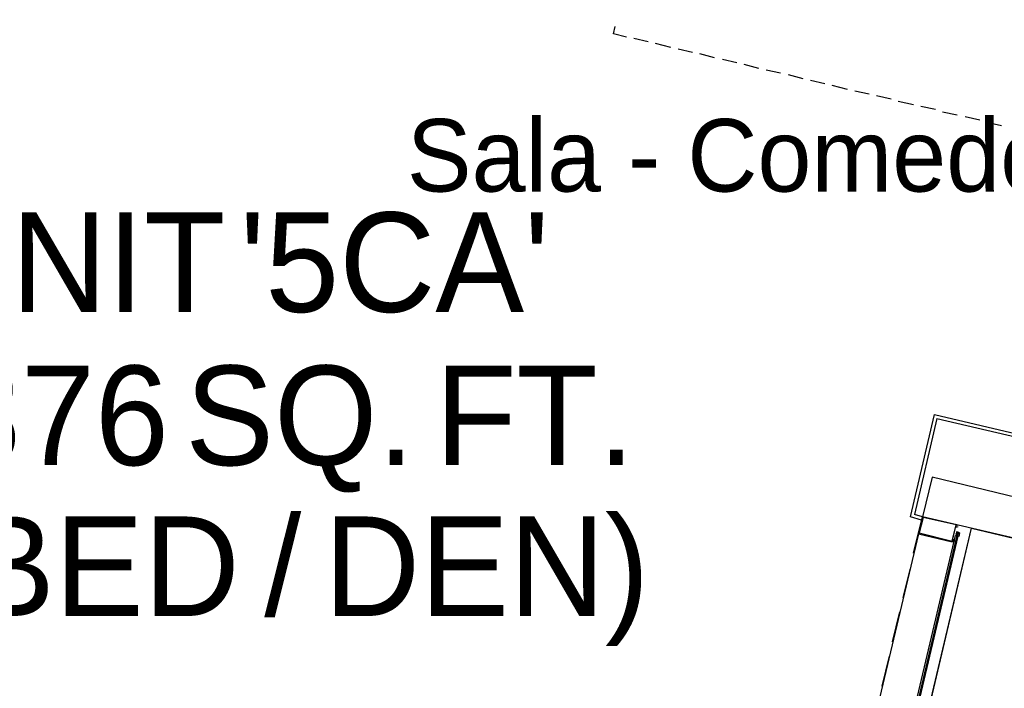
# Model space of a CAD drawing. Header units: feet. Extents: x -79 to 198, y -22 to 181.
# Tile 43 of 256: x 74 to 91, y 24 to 35. Entities that reach past the tile are written whole.
import ezdxf
from ezdxf.enums import TextEntityAlignment as Align

# ---------------------------------------------------------------- set-up
doc = ezdxf.new("R2010")
doc.units = ezdxf.units.FT
for name, color, linetype in [('A-LINEA', 7, 'CONTINUOUS'), ('A-NOMBRE-ESPACIO', 2, 'CONTINUOUS'), ('A-TEXTO-PDF', 3, 'CONTINUOUS')]:
    doc.layers.add(name, color=color, linetype=linetype)

msp = doc.modelspace()

# ---------------------------------------------------------------- linework, layer by layer
at = {"layer": 'A-LINEA'}
for p, q in [((84.2, 35.1778), (84.2267, 35.2978)), ((84.4133, 35.1244), (84.2, 35.1778)), ((84.7733, 35.0444), (84.5333, 35.0978)), ((85.1467, 34.9511), (84.8933, 35.0178)), ((85.5067, 34.8711), (85.2667, 34.9244)), ((85.8667, 34.7778), (85.6267, 34.8444)), ((86.24, 34.6978), (86, 34.7511)), ((86.6, 34.6044), (86.36, 34.6711)), ((86.96, 34.5244), (86.72, 34.5778)), ((87.3333, 34.4311), (87.0933, 34.4978)), ((87.6933, 34.3511), (87.4533, 34.4044)), ((88.0667, 34.2578), (87.8133, 34.3244)), ((88.4267, 34.1778), (88.1867, 34.2311)), ((88.7867, 34.0978), (88.5467, 34.1511)), ((89.16, 34.0044), (88.9067, 34.0578)), ((89.52, 33.9244), (89.28, 33.9778)), ((89.88, 33.8311), (89.64, 33.8844)), ((90.2533, 33.7511), (90.0133, 33.8044)), ((90.6133, 33.6578), (90.3733, 33.7111)), ((89.5467, 28.8178), (89.1733, 27.2311)), ((89.5467, 28.8178), (95.04, 27.5244)), ((89.2933, 27.1378), (89.1067, 27.1911)), ((89.16, 26.5911), (89.3067, 27.1911)), ((89.3067, 27.1911), (89.1733, 27.2311)), ((91.2533, 26.7378), (89.3067, 27.1911)), ((89.8933, 27.0311), (89.8933, 27.0311)), ((87.16, 14.5111), (90.12, 27.0044)), ((89.24, 26.9111), (88.4267, 23.4711)), ((89.8533, 26.8844), (89.8533, 26.8844)), ((89.8667, 26.8844), (89.8533, 26.8844)), ((89.8533, 26.8844), (89.8533, 26.8844)), ((89.8533, 26.8844), (89.8533, 26.8844)), ((89.8533, 26.8844), (89.8533, 26.8844)), ((89.8667, 26.9378), (89.8667, 26.9378)), ((89.8667, 26.9378), (89.8667, 26.9378)), ((89.8667, 26.9378), (89.8667, 26.9378)), ((89.8667, 26.9378), (89.8667, 26.9378)), ((89.8667, 26.9378), (89.8667, 26.9378)), ((89.8667, 26.9378), (89.8667, 26.9378)), ((89.8667, 26.9378), (89.8667, 26.9378)), ((89.8667, 26.8978), (89.8667, 26.8978)), ((89.8667, 26.8978), (89.8667, 26.8978)), ((89.8667, 26.8978), (89.8667, 26.8978)), ((89.8667, 26.8844), (89.8667, 26.8978)), ((89.8667, 26.8978), (89.8667, 26.8978)), ((89.8667, 26.8978), (89.8667, 26.8978)), ((89.8667, 26.8978), (89.8667, 26.8978)), ((89.8667, 26.8978), (89.8667, 26.8978)), ((89.8667, 26.8844), (89.8667, 26.8978)), ((89.8667, 26.8844), (89.8667, 26.8844)), ((89.8667, 26.8844), (89.8667, 26.8844)), ((89.8667, 26.8844), (89.8667, 26.8844)), ((89.8667, 26.8844), (89.8667, 26.8844)), ((89.8667, 26.8844), (89.8667, 26.8844)), ((89.8667, 26.8844), (89.8667, 26.8844)), ((89.8667, 26.8844), (89.88, 26.8844)), ((89.8667, 26.8844), (89.88, 26.8844)), ((89.88, 26.9244), (89.88, 26.9378)), ((89.88, 26.9378), (89.88, 26.9378)), ((89.88, 26.9244), (89.88, 26.9378)), ((89.88, 26.9378), (89.88, 26.9378)), ((89.88, 26.9378), (89.88, 26.9378)), ((89.88, 26.9378), (89.88, 26.9378)), ((89.88, 26.9378), (89.88, 26.9378)), ((89.88, 26.9378), (89.88, 26.9378)), ((89.88, 26.9378), (89.88, 26.9378)), ((89.8933, 26.9378), (89.88, 26.9378)), ((89.88, 26.9378), (89.88, 26.9378)), ((89.88, 26.9378), (89.88, 26.9378)), ((89.88, 26.9378), (89.88, 26.9378)), ((89.88, 26.9378), (89.88, 26.9378)), ((89.88, 26.9244), (89.8933, 26.9244)), ((89.88, 26.9244), (89.88, 26.9244)), ((89.88, 26.9244), (89.88, 26.9244)), ((89.88, 26.9244), (89.88, 26.9244)), ((89.88, 26.9244), (89.88, 26.9244)), ((89.8933, 26.9244), (89.88, 26.9244)), ((89.88, 26.9244), (89.88, 26.9244)), ((89.88, 26.9244), (89.88, 26.9244)), ((89.88, 26.9111), (89.88, 26.9244)), ((89.88, 26.9244), (89.88, 26.9244)), ((89.88, 26.9244), (89.8933, 26.9244)), ((89.88, 26.9244), (89.88, 26.9244)), ((89.88, 26.9244), (89.8933, 26.9244)), ((89.88, 26.9244), (89.88, 26.9244)), ((89.88, 26.9244), (89.88, 26.9244)), ((89.88, 26.9244), (89.88, 26.9244)), ((89.88, 26.9244), (89.88, 26.9244)), ((89.88, 26.9244), (89.88, 26.9244)), ((89.88, 26.9244), (89.88, 26.9244)), ((89.88, 26.9244), (89.88, 26.9244)), ((89.88, 26.9111), (89.88, 26.9111)), ((89.88, 26.8978), (89.88, 26.9111)), ((89.88, 26.9111), (89.88, 26.9111)), ((89.88, 26.9111), (89.88, 26.9111)), ((89.88, 26.9111), (89.88, 26.9111)), ((89.88, 26.9111), (89.88, 26.9111)), ((89.88, 26.9111), (89.88, 26.9111)), ((89.88, 26.9111), (89.88, 26.9111)), ((89.88, 26.9111), (89.88, 26.9111)), ((89.88, 26.9111), (89.88, 26.9111)), ((89.88, 26.9111), (89.88, 26.9111)), ((89.8933, 26.9111), (89.88, 26.9111)), ((89.88, 26.9111), (89.88, 26.9111)), ((89.88, 26.9111), (89.88, 26.9111)), ((89.88, 26.9111), (89.88, 26.9111)), ((89.88, 26.9111), (89.88, 26.9111)), ((89.88, 26.9111), (89.88, 26.8978)), ((89.88, 26.9111), (89.88, 26.9111)), ((89.88, 26.9111), (89.88, 26.9111)), ((89.88, 26.9111), (89.88, 26.9111)), ((89.88, 26.9111), (89.88, 26.9111)), ((89.88, 26.8844), (89.88, 26.8978)), ((89.88, 26.8978), (89.88, 26.8978)), ((89.8933, 26.8978), (89.88, 26.8978)), ((89.88, 26.8978), (89.88, 26.8978)), ((89.88, 26.8978), (89.88, 26.8978)), ((89.88, 26.8978), (89.88, 26.8978)), ((89.88, 26.8978), (89.88, 26.8978)), ((89.88, 26.8978), (89.88, 26.8978)), ((89.88, 26.8978), (89.88, 26.8978)), ((89.88, 26.8978), (89.88, 26.8978)), ((89.88, 26.8978), (89.88, 26.8978)), ((89.88, 26.8978), (89.88, 26.8978)), ((89.88, 26.8978), (89.88, 26.8978)), ((89.88, 26.8978), (89.88, 26.8978)), ((89.88, 26.8978), (89.88, 26.8978)), ((89.88, 26.8978), (89.88, 26.8978)), ((89.88, 26.8978), (89.88, 26.8978)), ((89.88, 26.8978), (89.88, 26.8978)), ((89.88, 26.8978), (89.88, 26.8978)), ((89.88, 26.8978), (89.88, 26.8978)), ((89.88, 26.8978), (89.88, 26.8978)), ((89.88, 26.8978), (89.88, 26.8978)), ((89.88, 26.8844), (89.88, 26.8844)), ((89.88, 26.8844), (89.88, 26.8844)), ((89.88, 26.8844), (89.88, 26.8844)), ((89.88, 26.8844), (89.88, 26.8844)), ((89.88, 26.8844), (89.88, 26.8844)), ((89.88, 26.8844), (89.88, 26.8844)), ((89.88, 26.8844), (89.88, 26.8844)), ((89.8933, 26.8844), (89.88, 26.8844)), ((89.88, 26.8844), (89.88, 26.8844)), ((89.88, 26.8844), (89.88, 26.8844)), ((89.88, 26.8844), (89.88, 26.8844)), ((89.88, 26.8844), (89.88, 26.8844)), ((89.88, 26.8844), (89.88, 26.8844)), ((89.8933, 26.8844), (89.88, 26.8844)), ((89.88, 26.8844), (89.88, 26.8844)), ((89.88, 26.8844), (89.88, 26.8844)), ((89.88, 26.8844), (89.88, 26.8844)), ((89.88, 26.8844), (89.88, 26.8844)), ((89.88, 26.8844), (89.88, 26.8844)), ((89.88, 26.8844), (89.88, 26.8844)), ((89.88, 26.8844), (89.88, 26.8844)), ((89.88, 26.8844), (89.88, 26.8844)), ((89.88, 26.8844), (89.88, 26.8844)), ((89.8933, 26.9378), (89.8933, 26.9378)), ((89.8933, 26.9378), (89.8933, 26.9378)), ((89.8933, 26.9378), (89.8933, 26.9378)), ((89.8933, 26.9378), (89.8933, 26.9378)), ((89.8933, 26.9244), (89.8933, 26.9378)), ((89.8933, 26.9244), (89.8933, 26.9378)), ((89.8933, 26.9378), (89.8933, 26.9378)), ((89.8933, 26.9244), (89.8933, 26.9378)), ((89.8933, 26.9244), (89.8933, 26.9244)), ((89.8933, 26.9244), (89.8933, 26.9244)), ((89.8933, 26.9244), (89.8933, 26.9244)), ((89.8933, 26.9244), (89.8933, 26.9244)), ((89.8933, 26.9244), (89.8933, 26.9244)), ((89.8933, 26.9244), (89.8933, 26.9244)), ((89.8933, 26.9244), (89.8933, 26.9244)), ((89.8933, 26.9244), (89.8933, 26.9244)), ((89.8933, 26.9244), (89.8933, 26.9244)), ((89.8933, 26.9244), (89.8933, 26.9244)), ((89.8933, 26.9244), (89.8933, 26.9244)), ((89.8933, 26.9244), (89.8933, 26.9244)), ((89.8933, 26.9244), (89.8933, 26.9244)), ((89.8933, 26.9244), (89.8933, 26.9244)), ((89.8933, 26.9244), (89.8933, 26.9244)), ((89.8933, 26.9244), (89.8933, 26.9244)), ((89.8933, 26.9244), (89.8933, 26.9244)), ((89.9067, 26.9244), (89.8933, 26.9244)), ((89.8933, 26.9244), (89.8933, 26.9244)), ((89.8933, 26.9244), (89.8933, 26.9244)), ((89.8933, 26.9244), (89.8933, 26.9244)), ((89.8933, 26.9244), (89.8933, 26.9244)), ((89.8933, 26.9244), (89.8933, 26.9244)), ((89.8933, 26.9244), (89.8933, 26.9244)), ((89.8933, 26.9244), (89.8933, 26.9244)), ((89.8933, 26.9244), (89.9067, 26.9244)), ((89.8933, 26.9244), (89.9067, 26.9244)), ((89.8933, 26.9244), (89.9067, 26.9244)), ((89.8933, 26.9244), (89.9067, 26.9244)), ((89.8933, 26.9244), (89.9067, 26.9244)), ((89.8933, 26.8978), (89.8933, 26.9111)), ((89.8933, 26.9111), (89.8933, 26.9111)), ((89.8933, 26.9111), (89.8933, 26.9111)), ((89.8933, 26.9111), (89.8933, 26.9111)), ((89.8933, 26.9111), (89.8933, 26.9111)), ((89.8933, 26.9111), (89.8933, 26.9111)), ((89.8933, 26.9111), (89.8933, 26.9111)), ((89.8933, 26.9111), (89.8933, 26.9111)), ((89.8933, 26.9111), (89.8933, 26.9111)), ((89.8933, 26.9111), (89.8933, 26.9111)), ((89.8933, 26.9111), (89.8933, 26.9111)), ((89.8933, 26.9111), (89.8933, 26.9111)), ((89.8933, 26.9111), (89.8933, 26.9111)), ((89.8933, 26.9111), (89.8933, 26.9111)), ((89.8933, 26.9111), (89.8933, 26.9111)), ((89.8933, 26.9111), (89.8933, 26.9111)), ((89.8933, 26.9111), (89.8933, 26.9111)), ((89.8933, 26.9111), (89.8933, 26.9111)), ((89.8933, 26.9111), (89.8933, 26.9111)), ((89.8933, 26.9111), (89.8933, 26.9111)), ((89.8933, 26.9111), (89.8933, 26.9111)), ((89.8933, 26.9111), (89.8933, 26.9111)), ((89.8933, 26.9111), (89.8933, 26.8978)), ((89.8933, 26.9111), (89.8933, 26.9111)), ((89.8933, 26.9111), (89.8933, 26.9111)), ((89.8933, 26.9111), (89.8933, 26.9111)), ((89.8933, 26.9111), (89.8933, 26.8978)), ((89.8933, 26.8978), (89.8933, 26.8978)), ((89.8933, 26.8978), (89.8933, 26.8978)), ((89.8933, 26.8978), (89.8933, 26.8978)), ((89.8933, 26.8978), (89.8933, 26.8978)), ((89.8933, 26.8978), (89.8933, 26.8978)), ((89.8933, 26.8978), (89.8933, 26.8978)), ((89.8933, 26.8978), (89.8933, 26.8978)), ((89.8933, 26.8978), (89.8933, 26.8978)), ((89.8933, 26.8978), (89.8933, 26.8978)), ((89.8933, 26.8978), (89.8933, 26.8978)), ((89.8933, 26.8978), (89.8933, 26.8978)), ((89.8933, 26.8978), (89.8933, 26.8978)), ((89.8933, 26.8978), (89.8933, 26.8978)), ((89.8933, 26.8978), (89.8933, 26.8978)), ((89.8933, 26.8978), (89.8933, 26.8978)), ((89.8933, 26.8978), (89.8933, 26.8978)), ((89.8933, 26.8978), (89.8933, 26.8978)), ((89.8933, 26.8978), (89.8933, 26.8978)), ((89.8933, 26.8978), (89.8933, 26.8978)), ((89.8933, 26.8978), (89.8933, 26.8978)), ((89.8933, 26.8978), (89.8933, 26.8978)), ((89.8933, 26.8978), (89.8933, 26.8978)), ((89.8933, 26.8978), (89.8933, 26.8978)), ((89.8933, 26.8978), (89.8933, 26.8978)), ((89.8933, 26.8978), (89.8933, 26.8978)), ((89.8933, 26.8844), (89.8933, 26.8978)), ((89.8933, 26.8978), (89.8933, 26.8978)), ((89.8933, 26.8978), (89.8933, 26.8978)), ((89.8933, 26.8978), (89.8933, 26.8978)), ((89.8933, 26.8978), (89.8933, 26.8978)), ((89.8933, 26.8844), (89.8933, 26.8844)), ((89.8933, 26.8844), (89.8933, 26.8844)), ((89.8933, 26.8844), (89.8933, 26.8844)), ((89.8933, 26.8844), (89.8933, 26.8844)), ((89.8933, 26.8844), (89.8933, 26.8844)), ((89.8933, 26.8844), (89.8933, 26.8844)), ((89.8933, 26.8844), (89.8933, 26.8844)), ((89.8933, 26.8844), (89.8933, 26.8844)), ((89.8933, 26.8844), (89.8933, 26.8844)), ((89.8933, 26.8844), (89.8933, 26.8844)), ((89.8933, 26.8844), (89.8933, 26.8844)), ((89.8933, 26.8844), (89.8933, 26.8844)), ((89.8933, 26.8844), (89.8933, 26.8844)), ((89.8933, 26.8844), (89.8933, 26.8844)), ((89.8933, 26.8844), (89.8933, 26.8844)), ((89.8933, 26.8844), (89.8933, 26.8844)), ((89.8933, 26.8844), (89.8933, 26.8844)), ((89.8933, 26.8844), (89.8933, 26.8844)), ((89.8933, 26.8711), (89.8933, 26.8711)), ((89.9067, 26.9378), (89.9067, 26.9244)), ((89.9067, 26.9111), (89.9067, 26.9244)), ((89.9067, 26.9244), (89.9067, 26.9244)), ((89.9067, 26.9244), (89.9067, 26.9244)), ((89.9067, 26.9244), (89.9067, 26.9244)), ((89.9067, 26.9244), (89.9067, 26.9244)), ((89.9067, 26.9244), (89.9067, 26.9244)), ((89.9067, 26.9244), (89.9067, 26.9244)), ((89.9067, 26.9244), (89.9067, 26.9244)), ((89.9067, 26.9244), (89.9067, 26.9244)), ((89.9067, 26.9244), (89.9067, 26.9244)), ((89.9067, 26.9244), (89.9067, 26.9244)), ((89.9067, 26.9244), (89.9067, 26.9244)), ((89.9067, 26.9244), (89.9067, 26.9244)), ((89.9067, 26.9244), (89.9067, 26.9244)), ((89.9067, 26.9244), (89.9067, 26.9244)), ((89.9067, 26.9111), (89.9067, 26.9111)), ((89.9067, 26.9111), (89.9067, 26.9111)), ((89.9067, 26.9111), (89.9067, 26.9111)), ((89.9067, 26.9111), (89.9067, 26.9111)), ((89.9067, 26.9111), (89.9067, 26.9111)), ((89.9067, 26.9111), (89.9067, 26.9111)), ((89.9205, 26.9248), (89.9072, 26.8684)), ((88.9867, 25.8578), (89.1067, 26.3378)), ((88.8133, 25.1244), (88.9333, 25.6178)), ((88.64, 24.3911), (88.76, 24.8844))]:
    msp.add_line(p, q, dxfattribs=at)
for points in [[(67.2267, 7.6444), (67.2667, 7.8178), (67.76, 9.9244), (68.1067, 9.9378), (69.9867, 17.8978), (72.5733, 17.2844), (72.7333, 17.9244), (80.72, 16.0444), (83.12, 15.4711), (87.16, 14.5111), (90.12, 27.0044), (94.6533, 25.9244), (94.8133, 26.5778), (97.52, 25.9378), (103.5333, 24.5111), (107.3733, 40.7511), (107.64, 40.6978), (108.9733, 40.3778), (112.68, 39.4978), (119.16, 37.9644), (119.2267, 38.2978), (125.3067, 36.8578)], [(89.1067, 27.1911), (89.5067, 28.8844), (95.0933, 27.5644)], [(91.4, 27.3778), (89.4667, 27.8444), (89.3067, 27.1911)], [(89.3067, 27.1911), (89.24, 26.9111), (89.8, 26.7778), (89.8667, 27.0578), (89.3067, 27.1911)], [(89.32, 27.1778), (89.2533, 26.9244), (89.8, 26.7911), (89.8667, 27.0578), (89.32, 27.1778)], [(89.8533, 27.0444), (89.8667, 27.0444), (89.8667, 27.0444), (89.8667, 27.0578), (89.8667, 27.0578), (89.8667, 27.0578)], [(89.8667, 27.0444), (89.8667, 27.0578), (89.8667, 27.0578), (89.88, 27.0578), (89.88, 27.0578), (89.8933, 27.0578), (89.8933, 27.0578), (89.8933, 27.0578)], [(89.88, 27.0178), (89.88, 27.0178), (89.8667, 27.0178), (89.8667, 27.0178), (89.8667, 27.0444), (89.8667, 27.0444), (89.8667, 27.0444), (89.8667, 27.0444), (89.8667, 27.0444)], [(89.8933, 27.0444), (89.8933, 27.0444), (89.8933, 27.0444)], [(89.8933, 27.0178), (89.8933, 27.0311), (89.8933, 27.0311)], [(89.8667, 26.8844), (89.88, 26.8844), (89.0133, 23.2178), (89, 23.2044), (88.9867, 23.2178), (89.8533, 26.8844), (89.8667, 26.8844)], [(89.8933, 26.8711), (89.0267, 23.2044), (89.0133, 23.2044), (89.88, 26.8844), (89.8933, 26.8844), (89.8933, 26.8711)], [(89.8533, 26.8844), (89.8667, 26.8844), (89.88, 26.8844), (89.8933, 26.8844), (89.8933, 26.8711)], [(89.8566, 26.8847), (89.8796, 26.9004), (89.8647, 26.9239)], [(89.9067, 26.9244), (89.8933, 26.9378), (89.88, 26.9378), (89.8667, 26.9378)], [(89.88, 26.8978), (89.88, 26.8844), (89.8667, 26.8844)], [(89.88, 26.9111), (89.8933, 26.9111), (89.88, 26.9111)], [(89.88, 26.9111), (89.8933, 26.9111), (89.88, 26.9111)], [(89.88, 26.8978), (89.88, 26.8978), (89.8933, 26.8978)], [(89.8133, 26.7911), (89.8133, 26.8044), (89.8133, 26.8044), (89.8, 26.8044), (89.8, 26.7911), (89.8, 26.7911), (89.8, 26.7911), (89.8, 26.7911), (89.8, 26.7911), (89.8133, 26.7911), (89.8133, 26.7911), (89.8133, 26.7778), (89.8133, 26.7778), (89.8267, 26.7644), (89.8267, 26.7644)], [(89.84, 26.8044), (89.84, 26.8044), (89.84, 26.8044), (89.84, 26.8044), (89.8133, 26.8178), (89.8133, 26.8178), (89.8133, 26.8044), (89.8133, 26.8044)], [(89.84, 26.7911), (89.84, 26.7911), (89.8267, 26.7911)], [(89.8267, 26.7778), (89.8267, 26.7778), (89.8267, 26.7778)]]:
    msp.add_lwpolyline(points, dxfattribs=at)
for points in [[(89.8667, 27.0444), (89.8667, 27.0444), (89.8667, 27.0444), (89.8667, 27.0444)], [(89.8133, 26.7911), (89.8, 26.7911), (89.8, 26.7911), (89.8133, 26.7911)]]:
    msp.add_lwpolyline(points, close=True, dxfattribs=at)

# ---------------------------------------------------------------- texts
at = {"layer": 'A-NOMBRE-ESPACIO'}
msp.add_text('Sala - Comedor', height=1.2, dxfattribs=at).set_placement((86.4, 32.5689), align=Align.CENTER)
at = {"layer": 'A-TEXTO-PDF'}
for s, p in [("'5CA'", (80.5795, 30.5785)), ('UNIT', (75.2134, 30.5785)), ('2,876', (74.094, 28.0452)), ('SQ.', (79.0125, 28.0452)), ('FT.', (82.9002, 28.0452)), ('DEN)', (82.1017, 25.5518)), ('BED', (75.7563, 25.5518)), ('/', (78.7294, 25.5518))]:
    msp.add_text(s, height=1.646, dxfattribs=at).set_placement(p, align=Align.CENTER)

doc.saveas('drawing.dxf')
